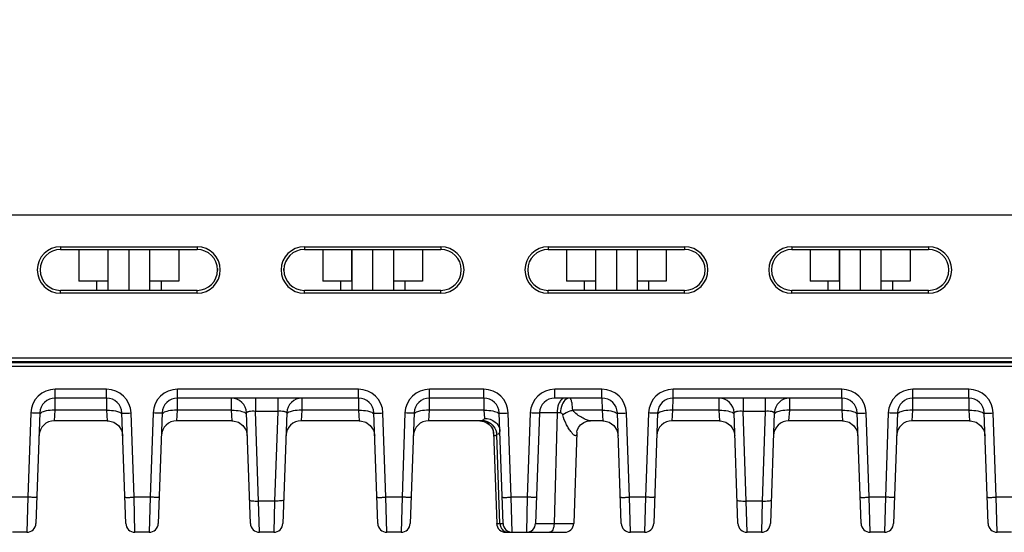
# Model space of a CAD drawing. Header units: inches. Extents: x 0 to 34, y 0 to 22.
# Tile 120 of 168: x 16.8 to 21.1, y 8.1 to 10.3. Entities that reach past the tile are written whole.
import ezdxf

# ---------------------------------------------------------------- set-up
doc = ezdxf.new("R2010")
doc.units = ezdxf.units.IN
doc.header["$LTSCALE"] = 1.87
doc.header["$MEASUREMENT"] = 0
doc.layers.get('0').update_dxf_attribs({"linetype": 'CONTINUOUS'})
doc.layers.add('02___PRT_ALL_AXES', color=7, linetype='CONTINUOUS')
doc.layers.add('DIMENSIONS', color=7, linetype='CONTINUOUS')
doc.styles.get("Standard").update_dxf_attribs({"font": 'txt', "width": 0.8})
doc.dimstyles.new('DIMSTYLE_2', dxfattribs={"dimtxt": 0.125, "dimasz": 0.18, "dimexe": 0.125, "dimexo": 0.0625, "dimgap": 0.0625, "dimtad": 0, "dimtih": 1, "dimtoh": 1, "dimzin": 4, "dimdsep": 46, "dimtxsty": 'STANDARD', "dimblk": '_FILLED', "dimblk1": '_FILLED', "dimblk2": '_FILLED', "dimcen": 0.09, "dimadec": 0, "dimazin": 0, "dimtp": 0.01, "dimtm": 0.01, "dimtfac": 1, "dimtofl": 0, "dimtmove": 0, "dimatfit": 3, "dimldrblk": '_FILLED', "dimfxl": 1, "dimtolj": 1, "dimtzin": 4, "dimarcsym": 0})

# ---------------------------------------------------------------- blocks, each defined once
blk = doc.blocks.new('_FILLED')
at = {"color": 0, "linetype": 'BYBLOCK'}
blk.add_solid([(0, 0), (-1, 0.174), (-1, -0.174)], dxfattribs=at)
blk = doc.blocks.new('*D11')
at = {"layer": 'DIMENSIONS', "color": 2, "linetype": 'CONTINUOUS'}
for p, q in [((14.9411, 12.7904), (26.0099, 12.7904)), ((25.8849, 12.7904), (25.8849, 10.6747)), ((25.8849, 8.1214), (25.8849, 10.4247)), ((24.3155, 8.1214), (26.0099, 8.1214))]:
    blk.add_line(p, q, dxfattribs=at)
at = {"layer": 'DIMENSIONS', "color": 2, "linetype": 'CONTINUOUS', "xscale": 0.18, "yscale": 0.18, "zscale": 0.18}
for p, rotation in [((25.8849, 12.7904), 90), ((25.8849, 8.1214), 270)]:
    blk.add_blockref('_FILLED', p, dxfattribs=dict(at, rotation=rotation))
at = {"layer": 'DIMENSIONS', "color": 2, "linetype": 'CONTINUOUS', "insert": (25.8849, 10.6122), "char_height": 0.125, "width": 1.225, "attachment_point": 2, "line_spacing_factor": 0.9}
blk.add_mtext('4.67{\\Ftxt.shx;\\W1.000000;\\H0.125000; }[118.6]', dxfattribs=at)

msp = doc.modelspace()

# ---------------------------------------------------------------- linework, layer by layer
at = {"color": 7, "linetype": 'CONTINUOUS'}
for p, q in [((24.285, 9.4944), (15.463, 9.4944)), ((17.0207, 9.3581), (17.0207, 9.3463)), ((17.0207, 9.3581), (17.6112, 9.3581)), ((17.0207, 9.3463), (17.6112, 9.3463)), ((17.0999, 9.3463), (17.0999, 9.2084)), ((17.2251, 9.3463), (17.2251, 9.2084)), ((17.2259, 9.3463), (17.2259, 9.1692)), ((17.3159, 9.3463), (17.3159, 9.1692)), ((17.4059, 9.3463), (17.4059, 9.1692)), ((17.5319, 9.3463), (17.5319, 9.2084)), ((17.6112, 9.3581), (17.6112, 9.3463)), ((18.0757, 9.3581), (18.6662, 9.3581)), ((18.0757, 9.3581), (18.0757, 9.3463)), ((18.0757, 9.3463), (18.6662, 9.3463)), ((18.1549, 9.3463), (18.1549, 9.2084)), ((18.2801, 9.3463), (18.2801, 9.2084)), ((18.2809, 9.3463), (18.2809, 9.1692)), ((18.3709, 9.3463), (18.3709, 9.1692)), ((18.4609, 9.3463), (18.4609, 9.1692)), ((18.5869, 9.3463), (18.5869, 9.2084)), ((18.6662, 9.3581), (18.6662, 9.3463)), ((19.1307, 9.3581), (19.7212, 9.3581)), ((19.1307, 9.3581), (19.1307, 9.3463)), ((19.1307, 9.3463), (19.7212, 9.3463)), ((19.2099, 9.3463), (19.2099, 9.2084)), ((19.3351, 9.3463), (19.3351, 9.2084)), ((19.3359, 9.3463), (19.3359, 9.1692)), ((19.4259, 9.3463), (19.4259, 9.1692)), ((19.5159, 9.3463), (19.5159, 9.1692)), ((19.6419, 9.3463), (19.6419, 9.2084)), ((19.7212, 9.3581), (19.7212, 9.3463)), ((20.1857, 9.3581), (20.7762, 9.3581)), ((20.1857, 9.3581), (20.1857, 9.3463)), ((20.1857, 9.3463), (20.7762, 9.3463)), ((20.2649, 9.3463), (20.2649, 9.2084)), ((20.3901, 9.3463), (20.3901, 9.2084)), ((20.3909, 9.3463), (20.3909, 9.1692)), ((20.4809, 9.3463), (20.4809, 9.1692)), ((20.5709, 9.3463), (20.5709, 9.1692)), ((20.6969, 9.3463), (20.6969, 9.2084)), ((20.7762, 9.3581), (20.7762, 9.3463)), ((17.2259, 9.2084), (17.0999, 9.2084)), ((17.1764, 9.2084), (17.1764, 9.1692)), ((17.5319, 9.2084), (17.4059, 9.2084)), ((17.4554, 9.2084), (17.4554, 9.1692)), ((18.2809, 9.2084), (18.1549, 9.2084)), ((18.2314, 9.2084), (18.2314, 9.1692)), ((18.5869, 9.2084), (18.4609, 9.2084)), ((18.5104, 9.2084), (18.5104, 9.1692)), ((19.3359, 9.2084), (19.2099, 9.2084)), ((19.2864, 9.2084), (19.2864, 9.1692)), ((19.6419, 9.2084), (19.5159, 9.2084)), ((19.5654, 9.2084), (19.5654, 9.1692)), ((20.3909, 9.2084), (20.2649, 9.2084)), ((20.3414, 9.2084), (20.3414, 9.1692)), ((20.6969, 9.2084), (20.5709, 9.2084)), ((20.6204, 9.2084), (20.6204, 9.1692)), ((17.0207, 9.1569), (17.0207, 9.1692)), ((17.6112, 9.1692), (17.0207, 9.1692)), ((17.6112, 9.1569), (17.6112, 9.1692)), ((18.6662, 9.1692), (18.0757, 9.1692)), ((18.0757, 9.1569), (18.0757, 9.1692)), ((18.6662, 9.1569), (18.6662, 9.1692)), ((19.7212, 9.1692), (19.1307, 9.1692)), ((19.1307, 9.1569), (19.1307, 9.1692)), ((19.7212, 9.1569), (19.7212, 9.1692)), ((20.7762, 9.1692), (20.1857, 9.1692)), ((20.1857, 9.1569), (20.1857, 9.1692)), ((20.7762, 9.1569), (20.7762, 9.1692)), ((17.6112, 9.1569), (17.0207, 9.1569)), ((18.6662, 9.1569), (18.0757, 9.1569)), ((19.7212, 9.1569), (19.1307, 9.1569)), ((20.7762, 9.1569), (20.1857, 9.1569)), ((24.2742, 8.875), (15.4628, 8.875)), ((12.5968, 8.8407), (24.3747, 8.8407)), ((24.2383, 8.8552), (15.129, 8.8552)), ((24.3591, 8.8603), (15.4618, 8.8603)), ((17.2195, 8.7409), (16.9977, 8.7409)), ((16.9977, 8.7029), (16.9977, 8.7409)), ((17.2195, 8.7029), (17.2195, 8.7409)), ((18.3097, 8.7409), (17.5272, 8.7409)), ((17.5272, 8.7029), (17.5272, 8.7409)), ((18.3097, 8.7029), (18.3097, 8.7409)), ((18.8518, 8.7409), (18.6174, 8.7409)), ((18.6174, 8.7029), (18.6174, 8.7409)), ((18.8518, 8.7029), (18.8518, 8.7409)), ((19.3634, 8.7409), (19.1595, 8.7409)), ((19.1595, 8.7029), (19.1595, 8.7409)), ((19.3634, 8.7029), (19.3634, 8.7409)), ((20.4011, 8.7409), (19.6711, 8.7409)), ((19.6711, 8.7029), (19.6711, 8.7409)), ((20.4011, 8.7029), (20.4011, 8.7409)), ((20.9507, 8.7409), (20.7088, 8.7409)), ((20.7088, 8.7029), (20.7088, 8.7409)), ((20.9507, 8.7029), (20.9507, 8.7409)), ((16.9974, 8.6502), (16.9977, 8.7029)), ((17.2195, 8.7029), (16.9977, 8.7029)), ((17.2195, 8.7029), (17.2198, 8.6502)), ((17.5269, 8.6502), (17.5272, 8.7029)), ((18.3097, 8.7029), (17.5272, 8.7029)), ((17.7585, 8.7029), (17.7588, 8.6502)), ((17.8643, 8.7029), (17.8643, 8.6453)), ((17.9603, 8.7029), (17.9603, 8.6453)), ((18.0659, 8.6502), (18.0662, 8.7029)), ((18.3097, 8.7029), (18.31, 8.6502)), ((18.6171, 8.6502), (18.6174, 8.7029)), ((18.8518, 8.7029), (18.6174, 8.7029)), ((18.8518, 8.7029), (18.8521, 8.6502)), ((19.3634, 8.7029), (19.1595, 8.7029)), ((19.3634, 8.7029), (19.3637, 8.6502)), ((19.6708, 8.6502), (19.6711, 8.7029)), ((20.4011, 8.7029), (19.6711, 8.7029)), ((19.8685, 8.7029), (19.8688, 8.6502)), ((19.9743, 8.7029), (19.9743, 8.6453)), ((20.0703, 8.7029), (20.0703, 8.6453)), ((20.1759, 8.6502), (20.1762, 8.7029)), ((20.4011, 8.7029), (20.4014, 8.6502)), ((20.7085, 8.6502), (20.7088, 8.7029)), ((20.9507, 8.7029), (20.7088, 8.7029)), ((20.9507, 8.7029), (20.951, 8.6502)), ((16.9942, 8.6045), (16.9974, 8.6502)), ((17.2198, 8.6502), (16.9974, 8.6502)), ((17.2198, 8.6502), (17.223, 8.6045)), ((17.5238, 8.6045), (17.5269, 8.6502)), ((17.7588, 8.6502), (17.5269, 8.6502)), ((17.7588, 8.6502), (17.7619, 8.6045)), ((18.0627, 8.6045), (18.0659, 8.6502)), ((18.31, 8.6502), (18.0659, 8.6502)), ((18.31, 8.6502), (18.3131, 8.6045)), ((18.6139, 8.6045), (18.6171, 8.6502)), ((18.8521, 8.6502), (18.6171, 8.6502)), ((18.8521, 8.6502), (18.8545, 8.6147)), ((19.3637, 8.6502), (19.237, 8.6502)), ((19.3637, 8.6502), (19.3668, 8.6045)), ((19.6676, 8.6045), (19.6708, 8.6502)), ((19.8688, 8.6502), (19.6708, 8.6502)), ((19.8688, 8.6502), (19.8719, 8.6045)), ((20.1727, 8.6045), (20.1759, 8.6502)), ((20.4014, 8.6502), (20.1759, 8.6502)), ((20.4014, 8.6502), (20.4045, 8.6045)), ((20.7053, 8.6045), (20.7085, 8.6502)), ((20.951, 8.6502), (20.7085, 8.6502)), ((20.951, 8.6502), (20.9541, 8.6045)), ((16.8914, 8.6383), (16.8787, 8.2734)), ((16.9308, 8.6383), (16.9141, 8.1594)), ((17.3031, 8.1594), (17.2864, 8.6383)), ((17.3385, 8.2734), (17.3258, 8.6383)), ((17.421, 8.6383), (17.4082, 8.2734)), ((17.4603, 8.6383), (17.4436, 8.1594)), ((17.8421, 8.1594), (17.8254, 8.6383)), ((17.9603, 8.6453), (17.8644, 8.6453)), ((17.8779, 8.257), (17.8644, 8.6453)), ((17.9603, 8.6453), (17.9468, 8.257)), ((17.9993, 8.6383), (17.9826, 8.1594)), ((18.3933, 8.1594), (18.3766, 8.6383)), ((18.4287, 8.2734), (18.4159, 8.6383)), ((18.5111, 8.6383), (18.4984, 8.2734)), ((18.5505, 8.6383), (18.5337, 8.1594)), ((18.9354, 8.1594), (18.9187, 8.6383)), ((18.9708, 8.2734), (18.9581, 8.6383)), ((19.0533, 8.6383), (19.0405, 8.2734)), ((19.0926, 8.6383), (19.0759, 8.1594)), ((19.169, 8.6383), (19.1562, 8.1594)), ((19.1836, 8.6383), (19.169, 8.6383)), ((19.447, 8.1594), (19.4303, 8.6383)), ((19.4824, 8.2734), (19.4696, 8.6383)), ((19.5648, 8.6383), (19.5521, 8.2734)), ((19.6042, 8.6383), (19.5874, 8.1594)), ((19.9521, 8.1594), (19.9354, 8.6383)), ((20.0703, 8.6453), (19.9744, 8.6453)), ((19.9879, 8.257), (19.9744, 8.6453)), ((20.0703, 8.6453), (20.0568, 8.257)), ((20.1093, 8.6383), (20.0926, 8.1594)), ((20.4847, 8.1594), (20.468, 8.6383)), ((20.5201, 8.2734), (20.5073, 8.6383)), ((20.6025, 8.6383), (20.5898, 8.2734)), ((20.6419, 8.6383), (20.6252, 8.1594)), ((21.0343, 8.1594), (21.0176, 8.6383)), ((21.0697, 8.2734), (21.0569, 8.6383)), ((17.223, 8.6045), (16.9942, 8.6045)), ((17.7619, 8.6045), (17.5238, 8.6045)), ((18.3131, 8.6045), (18.0627, 8.6045)), ((18.8357, 8.6045), (18.6139, 8.6045)), ((18.8357, 8.6045), (18.8527, 8.602)), ((18.8527, 8.602), (18.8693, 8.5941)), ((18.8555, 8.6006), (18.8578, 8.6002)), ((18.8848, 8.5781), (18.8871, 8.5754)), ((19.3668, 8.6045), (19.3133, 8.6045)), ((19.8719, 8.6045), (19.6676, 8.6045)), ((20.4045, 8.6045), (20.1727, 8.6045)), ((20.9541, 8.6045), (20.7053, 8.6045)), ((18.8941, 8.5552), (18.9079, 8.1594)), ((18.9179, 8.2829), (18.9091, 8.5446)), ((19.2551, 8.5552), (19.2412, 8.1594)), ((19.2551, 8.5555), (19.2551, 8.5559)), ((19.2551, 8.5552), (19.2551, 8.5555)), ((16.8787, 8.2734), (16.809, 8.2734)), ((16.8787, 8.2734), (16.8747, 8.1214)), ((17.4082, 8.2734), (17.3385, 8.2734)), ((17.3425, 8.1214), (17.3385, 8.2734)), ((17.4082, 8.2734), (17.4042, 8.1214)), ((18.4984, 8.2734), (18.4287, 8.2734)), ((18.4326, 8.1214), (18.4287, 8.2734)), ((18.4984, 8.2734), (18.4944, 8.1214)), ((18.922, 8.1594), (18.9179, 8.2829)), ((19.0405, 8.2734), (18.9708, 8.2734)), ((18.9748, 8.1214), (18.9708, 8.2734)), ((19.0405, 8.2734), (19.0365, 8.1214)), ((19.5521, 8.2734), (19.4824, 8.2734)), ((19.4863, 8.1214), (19.4824, 8.2734)), ((19.5521, 8.2734), (19.5481, 8.1214)), ((20.5898, 8.2734), (20.5201, 8.2734)), ((20.5241, 8.1214), (20.5201, 8.2734)), ((20.5898, 8.2734), (20.5858, 8.1214)), ((21.1394, 8.2734), (21.0697, 8.2734)), ((21.0737, 8.1214), (21.0697, 8.2734)), ((17.9468, 8.257), (17.8779, 8.257)), ((17.8815, 8.1214), (17.8779, 8.257)), ((17.9468, 8.257), (17.9432, 8.1214)), ((20.0568, 8.257), (19.9879, 8.257)), ((19.9915, 8.1214), (19.9879, 8.257)), ((20.0568, 8.257), (20.0532, 8.1214)), ((18.9079, 8.1594), (18.922, 8.1594)), ((18.922, 8.1594), (18.9354, 8.1594)), ((19.1562, 8.1594), (19.2412, 8.1594)), ((16.8747, 8.1214), (16.813, 8.1214)), ((17.4042, 8.1214), (17.3425, 8.1214)), ((17.9432, 8.1214), (17.8815, 8.1214)), ((18.4944, 8.1214), (18.4326, 8.1214)), ((18.9473, 8.1214), (19.2019, 8.1214)), ((19.5481, 8.1214), (19.4863, 8.1214)), ((20.0532, 8.1214), (19.9915, 8.1214)), ((20.5858, 8.1214), (20.5241, 8.1214)), ((21.1354, 8.1214), (21.0737, 8.1214))]:
    msp.add_line(p, q, dxfattribs=at)
for points in [[(17.223, 8.6045), (17.2276, 8.6043), (17.2511, 8.5983), (17.2709, 8.5842), (17.2844, 8.564), (17.2898, 8.5403)], [(17.7619, 8.6045), (17.7665, 8.6043), (17.7901, 8.5983), (17.8099, 8.5842), (17.8234, 8.564), (17.8288, 8.5403)], [(18.3131, 8.6045), (18.3177, 8.6043), (18.3413, 8.5983), (18.3611, 8.5842), (18.3746, 8.564), (18.38, 8.5403)], [(18.8578, 8.6002), (18.8758, 8.589), (18.8783, 8.586)], [(18.8693, 8.5941), (18.8816, 8.5831), (18.8894, 8.5712), (18.8931, 8.5611), (18.8934, 8.5595)], [(18.8871, 8.5754), (18.8925, 8.563), (18.8932, 8.5607)], [(19.2551, 8.5551), (19.2551, 8.5561), (19.2566, 8.563), (19.2616, 8.5746), (19.2712, 8.587), (19.2854, 8.5974), (19.303, 8.6035), (19.3133, 8.6045)], [(19.3668, 8.6045), (19.3714, 8.6043), (19.395, 8.5983), (19.4148, 8.5842), (19.4283, 8.564), (19.4337, 8.5403)], [(19.8719, 8.6045), (19.8765, 8.6043), (19.9001, 8.5983), (19.9199, 8.5842), (19.9334, 8.564), (19.9388, 8.5403)], [(20.4045, 8.6045), (20.4091, 8.6043), (20.4327, 8.5983), (20.4525, 8.5842), (20.466, 8.564), (20.4714, 8.5403)], [(20.9541, 8.6045), (20.9587, 8.6043), (20.9823, 8.5983), (21.0021, 8.5842), (21.0156, 8.564), (21.021, 8.5403)], [(18.8934, 8.5595), (18.894, 8.5558), (18.894, 8.5552)], [(19.2551, 8.5559), (19.2564, 8.5626), (19.2565, 8.5628)]]:
    msp.add_lwpolyline(points, dxfattribs=at)
for centre, radius, start, end in [((17.0207, 9.2575), 0.1006, 90.0006, 269.9994), ((17.0207, 9.2578), 0.0886, 90, 270), ((17.6112, 9.2575), 0.1006, 270.0003, 89.9997), ((17.6112, 9.2578), 0.0886, 270, 90), ((18.0757, 9.2575), 0.1006, 90.0006, 269.9994), ((18.0757, 9.2578), 0.0886, 90, 270), ((18.6662, 9.2575), 0.1006, 270.0003, 89.9997), ((18.6662, 9.2578), 0.0886, 270, 90), ((19.1307, 9.2575), 0.1006, 90.0006, 269.9994), ((19.1307, 9.2578), 0.0886, 90, 270), ((19.7212, 9.2575), 0.1006, 270.0003, 89.9997), ((19.7212, 9.2578), 0.0886, 270, 90), ((20.1857, 9.2575), 0.1006, 90.0006, 269.9994), ((20.1857, 9.2578), 0.0886, 90, 270), ((20.7762, 9.2575), 0.1006, 270.0003, 89.9997), ((20.7762, 9.2578), 0.0886, 270, 90), ((16.9977, 8.6346), 0.1063, 90.0003, 177.9997), ((17.2195, 8.6346), 0.1063, 2.0026, 89.9973), ((17.5272, 8.6346), 0.1063, 90.0003, 177.9997), ((18.3097, 8.6346), 0.1063, 2.0026, 89.9973), ((18.6174, 8.6346), 0.1063, 90.0003, 177.9997), ((18.8518, 8.6346), 0.1063, 2.0026, 89.9973), ((19.1595, 8.6346), 0.1063, 90.0003, 177.9997), ((19.3634, 8.6346), 0.1063, 2.0026, 89.9973), ((19.6711, 8.6346), 0.1063, 90.0003, 177.9997), ((20.4011, 8.6346), 0.1063, 2.0026, 89.9973), ((20.7088, 8.6346), 0.1063, 90.0003, 177.9997), ((20.9507, 8.6346), 0.1063, 2.0026, 89.9973), ((16.9977, 8.636), 0.0669, 90.0003, 177.9977), ((17.2195, 8.636), 0.0669, 2.0112, 90), ((17.5272, 8.636), 0.0669, 90.0003, 177.9977), ((17.7585, 8.636), 0.0669, 2, 90), ((18.0662, 8.636), 0.0669, 89.9997, 178), ((18.3097, 8.636), 0.0669, 2.0112, 90), ((18.6174, 8.636), 0.0669, 90.0003, 177.9977), ((18.8518, 8.636), 0.0669, 2.0112, 90), ((19.1595, 8.636), 0.0669, 90.0003, 177.9977), ((19.3634, 8.636), 0.0669, 2.0112, 90), ((19.6711, 8.636), 0.0669, 90.0003, 177.9977), ((19.8685, 8.636), 0.0669, 2, 90), ((20.1762, 8.636), 0.0669, 89.9997, 178), ((20.4011, 8.636), 0.0669, 2.0112, 90), ((20.7088, 8.636), 0.0669, 90.0003, 177.9977), ((20.9507, 8.636), 0.0669, 2.0112, 90), ((16.9942, 8.5375), 0.0669, 90, 177.64), ((17.5238, 8.5375), 0.0669, 90, 177.64), ((18.0627, 8.5375), 0.0669, 90, 177.64), ((18.6139, 8.5375), 0.0669, 90, 177.64), ((19.6676, 8.5375), 0.0669, 90, 177.64), ((20.1727, 8.5375), 0.0669, 90, 177.64), ((20.7053, 8.5375), 0.0669, 90, 177.64), ((18.8383, 8.5352), 0.0714, 7.5142, 16.5809), ((16.8747, 8.1608), 0.0394, 269.9997, 357.9918), ((17.3425, 8.1608), 0.0394, 182.0082, 270.0003), ((17.4042, 8.1608), 0.0394, 269.9997, 357.9918), ((17.8815, 8.1608), 0.0394, 182.0067, 270.0002), ((17.9432, 8.1608), 0.0394, 269.9998, 357.9933), ((18.4326, 8.1608), 0.0394, 182.0082, 270.0003), ((18.4944, 8.1608), 0.0394, 269.9997, 357.9918), ((18.9472, 8.1608), 0.0394, 182, 270), ((18.9639, 8.1607), 0.0418, 181.8446, 186.6576), ((18.9748, 8.1608), 0.0394, 182.0001, 270.0003), ((19.0365, 8.1608), 0.0394, 269.9921, 357.9997), ((19.2019, 8.1608), 0.0394, 270, 358), ((19.4863, 8.1608), 0.0394, 182.0082, 270.0003), ((19.5481, 8.1608), 0.0394, 270, 358), ((19.9915, 8.1608), 0.0394, 182, 270), ((20.0532, 8.1608), 0.0394, 269.9997, 357.9918), ((20.5241, 8.1608), 0.0394, 182, 270), ((20.5858, 8.1608), 0.0394, 270, 358), ((21.0737, 8.1608), 0.0394, 182.0082, 270.0003), ((18.9584, 8.1557), 0.0344, 251.9865, 256.4113)]:
    msp.add_arc(centre, radius, start, end, dxfattribs=at)
for points, knots in [([(19.2034, 8.7029), (19.1991, 8.7029), (19.1895, 8.6989), (19.1835, 8.691), (19.1807, 8.6863)], [0, 0, 0, 0, 0.442229, 1, 1, 1, 1]), ([(19.2085, 8.698), (19.2004, 8.6925), (19.1877, 8.6726), (19.1839, 8.6506), (19.1836, 8.6383)], [0, 0, 0, 0, 0.44557, 1, 1, 1, 1]), ([(19.2234, 8.7029), (19.2222, 8.7029), (19.2169, 8.7025), (19.2118, 8.7003), (19.2085, 8.698)], [0, 0, 0, 0, 0.240977, 1, 1, 1, 1]), ([(19.237, 8.6502), (19.2366, 8.6573), (19.2355, 8.6702), (19.2332, 8.6851), (19.2304, 8.6943), (19.2283, 8.6995), (19.2254, 8.7029), (19.2234, 8.7029)], [0, 0, 0, 0, 0.38432, 0.689837, 0.805392, 0.894271, 1, 1, 1, 1]), ([(16.9974, 8.6502), (16.9931, 8.6503), (16.9773, 8.6502), (16.9614, 8.6485), (16.9504, 8.6452)], [0, 0, 0, 0, 0.272895, 1, 1, 1, 1]), ([(17.2198, 8.6502), (17.2241, 8.6503), (17.2399, 8.6502), (17.2558, 8.6485), (17.2668, 8.6452)], [0, 0, 0, 0, 0.272899, 1, 1, 1, 1]), ([(17.5269, 8.6502), (17.5226, 8.6503), (17.5068, 8.6502), (17.4909, 8.6485), (17.4799, 8.6452)], [0, 0, 0, 0, 0.272895, 1, 1, 1, 1]), ([(17.7588, 8.6502), (17.7631, 8.6503), (17.7789, 8.6502), (17.7948, 8.6485), (17.8058, 8.6452)], [0, 0, 0, 0, 0.272899, 1, 1, 1, 1]), ([(18.0659, 8.6502), (18.0616, 8.6503), (18.0458, 8.6502), (18.0299, 8.6485), (18.0189, 8.6452)], [0, 0, 0, 0, 0.272895, 1, 1, 1, 1]), ([(18.31, 8.6502), (18.3143, 8.6503), (18.33, 8.6502), (18.346, 8.6485), (18.357, 8.6452)], [0, 0, 0, 0, 0.272899, 1, 1, 1, 1]), ([(18.6171, 8.6502), (18.6128, 8.6503), (18.597, 8.6502), (18.5811, 8.6485), (18.5701, 8.6452)], [0, 0, 0, 0, 0.272895, 1, 1, 1, 1]), ([(18.8521, 8.6502), (18.8564, 8.6503), (18.8722, 8.6502), (18.8881, 8.6485), (18.8991, 8.6452)], [0, 0, 0, 0, 0.272899, 1, 1, 1, 1]), ([(19.1807, 8.6863), (19.1788, 8.6832), (19.1718, 8.6681), (19.1692, 8.6512), (19.169, 8.6383)], [0, 0, 0, 0, 0.222489, 1, 1, 1, 1]), ([(19.237, 8.6502), (19.233, 8.6489), (19.218, 8.6436), (19.2034, 8.6367), (19.1935, 8.6304)], [0, 0, 0, 0, 0.263549, 1, 1, 1, 1]), ([(19.3133, 8.6045), (19.3077, 8.6045), (19.295, 8.6088), (19.2758, 8.6179), (19.2551, 8.6312), (19.2421, 8.6429), (19.237, 8.6502)], [0, 0, 0, 0, 0.186466, 0.431529, 0.70677, 1, 1, 1, 1]), ([(19.3637, 8.6502), (19.368, 8.6503), (19.3837, 8.6502), (19.3997, 8.6485), (19.4107, 8.6452)], [0, 0, 0, 0, 0.272899, 1, 1, 1, 1]), ([(19.6708, 8.6502), (19.6665, 8.6503), (19.6507, 8.6502), (19.6348, 8.6485), (19.6238, 8.6452)], [0, 0, 0, 0, 0.272895, 1, 1, 1, 1]), ([(19.8688, 8.6502), (19.8731, 8.6503), (19.8889, 8.6502), (19.9048, 8.6485), (19.9158, 8.6452)], [0, 0, 0, 0, 0.272899, 1, 1, 1, 1]), ([(20.1759, 8.6502), (20.1716, 8.6503), (20.1558, 8.6502), (20.1399, 8.6485), (20.1289, 8.6452)], [0, 0, 0, 0, 0.272895, 1, 1, 1, 1]), ([(20.4014, 8.6502), (20.4057, 8.6503), (20.4215, 8.6502), (20.4374, 8.6485), (20.4484, 8.6452)], [0, 0, 0, 0, 0.272899, 1, 1, 1, 1]), ([(20.7085, 8.6502), (20.7042, 8.6503), (20.6884, 8.6502), (20.6725, 8.6485), (20.6615, 8.6452)], [0, 0, 0, 0, 0.272895, 1, 1, 1, 1]), ([(20.951, 8.6502), (20.9553, 8.6503), (20.9711, 8.6502), (20.987, 8.6485), (20.998, 8.6452)], [0, 0, 0, 0, 0.272899, 1, 1, 1, 1]), ([(16.9308, 8.6383), (16.9308, 8.638), (16.9292, 8.6381), (16.9275, 8.6378), (16.9236, 8.6378), (16.9189, 8.6377), (16.913, 8.6378), (16.9037, 8.6379), (16.8965, 8.6381), (16.8914, 8.6383)], [0, 0, 0, 0, 0.020389, 0.077486, 0.169968, 0.294095, 0.445312, 0.617961, 1, 1, 1, 1]), ([(16.9504, 8.6452), (16.9468, 8.6442), (16.9406, 8.6419), (16.935, 8.6383), (16.9332, 8.6362)], [0, 0, 0, 0, 0.57259, 1, 1, 1, 1]), ([(17.2668, 8.6452), (17.2704, 8.6442), (17.2765, 8.6419), (17.2821, 8.6383), (17.284, 8.6362)], [0, 0, 0, 0, 0.572531, 1, 1, 1, 1]), ([(17.2864, 8.6383), (17.2864, 8.638), (17.288, 8.6381), (17.2897, 8.6378), (17.2936, 8.6378), (17.2983, 8.6377), (17.3042, 8.6378), (17.3135, 8.6379), (17.3207, 8.6381), (17.3258, 8.6383)], [0, 0, 0, 0, 0.020389, 0.077486, 0.169968, 0.294095, 0.445312, 0.617961, 1, 1, 1, 1]), ([(17.4603, 8.6383), (17.4603, 8.638), (17.4588, 8.6381), (17.457, 8.6378), (17.4532, 8.6378), (17.4484, 8.6377), (17.4425, 8.6378), (17.4333, 8.6379), (17.426, 8.6381), (17.421, 8.6383)], [0, 0, 0, 0, 0.020389, 0.077486, 0.169968, 0.294095, 0.445312, 0.617961, 1, 1, 1, 1]), ([(17.4799, 8.6452), (17.4763, 8.6442), (17.4702, 8.6419), (17.4646, 8.6383), (17.4627, 8.6362)], [0, 0, 0, 0, 0.57259, 1, 1, 1, 1]), ([(17.8058, 8.6452), (17.8094, 8.6442), (17.8155, 8.6419), (17.8211, 8.6383), (17.823, 8.6362)], [0, 0, 0, 0, 0.572613, 1, 1, 1, 1]), ([(17.8644, 8.6453), (17.855, 8.6458), (17.8439, 8.6459), (17.8318, 8.6431), (17.828, 8.6418), (17.8253, 8.6397), (17.8254, 8.6383)], [0, 0, 0, 0, 0.687887, 0.806691, 0.896773, 1, 1, 1, 1]), ([(17.9993, 8.6383), (17.9993, 8.6397), (17.9967, 8.6418), (17.9929, 8.6431), (17.9808, 8.6459), (17.9697, 8.6458), (17.9603, 8.6453)], [0, 0, 0, 0, 0.103223, 0.193309, 0.312112, 1, 1, 1, 1]), ([(18.0189, 8.6452), (18.0153, 8.6442), (18.0092, 8.6419), (18.0035, 8.6383), (18.0017, 8.6362)], [0, 0, 0, 0, 0.572606, 1, 1, 1, 1]), ([(18.357, 8.6452), (18.3606, 8.6442), (18.3667, 8.6419), (18.3723, 8.6383), (18.3742, 8.6362)], [0, 0, 0, 0, 0.572531, 1, 1, 1, 1]), ([(18.3766, 8.6383), (18.3766, 8.638), (18.3781, 8.6381), (18.3799, 8.6378), (18.3837, 8.6378), (18.3884, 8.6377), (18.3944, 8.6378), (18.4036, 8.6379), (18.4109, 8.6381), (18.4159, 8.6383)], [0, 0, 0, 0, 0.020389, 0.077486, 0.169968, 0.294095, 0.445312, 0.617961, 1, 1, 1, 1]), ([(18.5505, 8.6383), (18.5505, 8.638), (18.5489, 8.6381), (18.5472, 8.6378), (18.5433, 8.6378), (18.5386, 8.6377), (18.5327, 8.6378), (18.5234, 8.6379), (18.5161, 8.6381), (18.5111, 8.6383)], [0, 0, 0, 0, 0.020389, 0.077486, 0.169968, 0.294095, 0.445312, 0.617961, 1, 1, 1, 1]), ([(18.5701, 8.6452), (18.5665, 8.6442), (18.5603, 8.6419), (18.5547, 8.6383), (18.5529, 8.6362)], [0, 0, 0, 0, 0.57259, 1, 1, 1, 1]), ([(18.8477, 8.6068), (18.8466, 8.6065), (18.8427, 8.6053), (18.8387, 8.6045), (18.8357, 8.6045)], [0, 0, 0, 0, 0.282276, 1, 1, 1, 1]), ([(18.8545, 8.6147), (18.8547, 8.613), (18.8534, 8.609), (18.8496, 8.6075), (18.8477, 8.6068)], [0, 0, 0, 0, 0.456024, 1, 1, 1, 1]), ([(18.8477, 8.6068), (18.8514, 8.6064), (18.8665, 8.6034), (18.8803, 8.5949), (18.8884, 8.5866)], [0, 0, 0, 0, 0.244663, 1, 1, 1, 1]), ([(18.8545, 8.6147), (18.8709, 8.6149), (18.8964, 8.607), (18.9171, 8.5825), (18.9212, 8.5675), (18.9214, 8.5601)], [0, 0, 0, 0, 0.522494, 0.766899, 1, 1, 1, 1]), ([(18.8991, 8.6452), (18.9027, 8.6442), (18.9088, 8.6419), (18.9144, 8.6383), (18.9163, 8.6362)], [0, 0, 0, 0, 0.572531, 1, 1, 1, 1]), ([(18.9187, 8.6383), (18.9187, 8.638), (18.9203, 8.6381), (18.922, 8.6378), (18.9259, 8.6378), (18.9306, 8.6377), (18.9365, 8.6378), (18.9458, 8.6379), (18.953, 8.6381), (18.9581, 8.6383)], [0, 0, 0, 0, 0.020389, 0.077486, 0.169968, 0.294095, 0.445312, 0.617961, 1, 1, 1, 1]), ([(19.0926, 8.6383), (19.0926, 8.638), (19.0911, 8.6381), (19.0893, 8.6378), (19.0855, 8.6378), (19.0807, 8.6377), (19.0748, 8.6378), (19.0656, 8.6379), (19.0583, 8.6381), (19.0533, 8.6383)], [0, 0, 0, 0, 0.020389, 0.077486, 0.169968, 0.294095, 0.445312, 0.617961, 1, 1, 1, 1]), ([(19.169, 8.6383), (19.1634, 8.6384), (19.1529, 8.6384), (19.1379, 8.6386), (19.1248, 8.6386), (19.1138, 8.6387), (19.106, 8.6386), (19.1009, 8.6386), (19.098, 8.6386), (19.0958, 8.6385), (19.094, 8.6385), (19.0933, 8.6383), (19.0926, 8.6384), (19.0926, 8.6383)], [0, 0, 0, 0, 0.21779, 0.414834, 0.587283, 0.732396, 0.847834, 0.893847, 0.931771, 0.961419, 0.982702, 0.995561, 1, 1, 1, 1]), ([(19.1935, 8.6304), (19.193, 8.6327), (19.1904, 8.6369), (19.1858, 8.6383), (19.1836, 8.6383)], [0, 0, 0, 0, 0.526709, 1, 1, 1, 1]), ([(19.2551, 8.5551), (19.255, 8.553), (19.2547, 8.5491), (19.2537, 8.5442), (19.2517, 8.5406), (19.2482, 8.5395), (19.2443, 8.5411), (19.2382, 8.5457), (19.2299, 8.5553), (19.2198, 8.5699), (19.2057, 8.5945), (19.1973, 8.6155), (19.1935, 8.6304)], [0, 0, 0, 0, 0.0518, 0.09148, 0.119777, 0.14322, 0.172834, 0.21358, 0.32641, 0.470515, 0.634997, 1, 1, 1, 1]), ([(19.4107, 8.6452), (19.4143, 8.6442), (19.4204, 8.6419), (19.426, 8.6383), (19.4279, 8.6362)], [0, 0, 0, 0, 0.572531, 1, 1, 1, 1]), ([(19.4303, 8.6383), (19.4303, 8.638), (19.4318, 8.6381), (19.4336, 8.6378), (19.4374, 8.6378), (19.4421, 8.6377), (19.4481, 8.6378), (19.4573, 8.6379), (19.4646, 8.6381), (19.4696, 8.6383)], [0, 0, 0, 0, 0.020389, 0.077486, 0.169968, 0.294095, 0.445312, 0.617961, 1, 1, 1, 1]), ([(19.6042, 8.6383), (19.6042, 8.638), (19.6026, 8.6381), (19.6009, 8.6378), (19.597, 8.6378), (19.5923, 8.6377), (19.5864, 8.6378), (19.5771, 8.6379), (19.5698, 8.6381), (19.5648, 8.6383)], [0, 0, 0, 0, 0.020389, 0.077486, 0.169968, 0.294095, 0.445312, 0.617961, 1, 1, 1, 1]), ([(19.6238, 8.6452), (19.6202, 8.6442), (19.614, 8.6419), (19.6084, 8.6383), (19.6066, 8.6362)], [0, 0, 0, 0, 0.57259, 1, 1, 1, 1]), ([(19.9158, 8.6452), (19.9194, 8.6442), (19.9255, 8.6419), (19.9311, 8.6383), (19.933, 8.6362)], [0, 0, 0, 0, 0.572613, 1, 1, 1, 1]), ([(19.9744, 8.6453), (19.965, 8.6458), (19.9539, 8.6459), (19.9418, 8.6431), (19.938, 8.6418), (19.9353, 8.6397), (19.9354, 8.6383)], [0, 0, 0, 0, 0.687887, 0.806691, 0.896773, 1, 1, 1, 1]), ([(20.1093, 8.6383), (20.1093, 8.6397), (20.1067, 8.6418), (20.1029, 8.6431), (20.0908, 8.6459), (20.0797, 8.6458), (20.0703, 8.6453)], [0, 0, 0, 0, 0.103223, 0.193309, 0.312112, 1, 1, 1, 1]), ([(20.1289, 8.6452), (20.1253, 8.6442), (20.1192, 8.6419), (20.1135, 8.6383), (20.1117, 8.6362)], [0, 0, 0, 0, 0.572606, 1, 1, 1, 1]), ([(20.4484, 8.6452), (20.452, 8.6442), (20.4581, 8.6419), (20.4637, 8.6383), (20.4656, 8.6362)], [0, 0, 0, 0, 0.572531, 1, 1, 1, 1]), ([(20.468, 8.6383), (20.468, 8.638), (20.4695, 8.6381), (20.4713, 8.6378), (20.4751, 8.6378), (20.4799, 8.6377), (20.4858, 8.6378), (20.495, 8.6379), (20.5023, 8.6381), (20.5073, 8.6383)], [0, 0, 0, 0, 0.020389, 0.077486, 0.169968, 0.294095, 0.445312, 0.617961, 1, 1, 1, 1]), ([(20.6419, 8.6383), (20.6419, 8.638), (20.6403, 8.6381), (20.6386, 8.6378), (20.6347, 8.6378), (20.63, 8.6377), (20.6241, 8.6378), (20.6148, 8.6379), (20.6076, 8.6381), (20.6025, 8.6383)], [0, 0, 0, 0, 0.020389, 0.077486, 0.169968, 0.294095, 0.445312, 0.617961, 1, 1, 1, 1]), ([(20.6615, 8.6452), (20.6579, 8.6442), (20.6518, 8.6419), (20.6461, 8.6383), (20.6443, 8.6362)], [0, 0, 0, 0, 0.57259, 1, 1, 1, 1]), ([(20.998, 8.6452), (21.0016, 8.6442), (21.0077, 8.6419), (21.0133, 8.6383), (21.0152, 8.6362)], [0, 0, 0, 0, 0.572531, 1, 1, 1, 1]), ([(21.0176, 8.6383), (21.0176, 8.638), (21.0191, 8.6381), (21.0209, 8.6378), (21.0247, 8.6378), (21.0295, 8.6377), (21.0354, 8.6378), (21.0446, 8.6379), (21.0519, 8.6381), (21.0569, 8.6383)], [0, 0, 0, 0, 0.020389, 0.077486, 0.169968, 0.294095, 0.445312, 0.617961, 1, 1, 1, 1]), ([(18.9091, 8.5446), (18.9081, 8.5436), (18.9061, 8.542), (18.9031, 8.5403), (18.9003, 8.5396), (18.8967, 8.541), (18.8945, 8.5471), (18.8942, 8.552), (18.8941, 8.5552)], [0, 0, 0, 0, 0.152567, 0.274779, 0.369386, 0.450938, 0.661345, 1, 1, 1, 1]), ([(18.9214, 8.5601), (18.9216, 8.5569), (18.9194, 8.5494), (18.9127, 8.5459), (18.9091, 8.5446)], [0, 0, 0, 0, 0.463143, 1, 1, 1, 1]), ([(16.918, 8.2734), (16.918, 8.2731), (16.9165, 8.2732), (16.9148, 8.2728), (16.9109, 8.2729), (16.9062, 8.2728), (16.9002, 8.2728), (16.891, 8.273), (16.8837, 8.2732), (16.8787, 8.2734)], [0, 0, 0, 0, 0.020389, 0.077485, 0.169968, 0.294095, 0.445312, 0.61796, 1, 1, 1, 1]), ([(17.2992, 8.2734), (17.2992, 8.2731), (17.3007, 8.2732), (17.3024, 8.2728), (17.3063, 8.2729), (17.311, 8.2728), (17.3169, 8.2728), (17.3262, 8.273), (17.3335, 8.2732), (17.3385, 8.2734)], [0, 0, 0, 0, 0.020389, 0.077486, 0.169968, 0.294095, 0.445312, 0.617961, 1, 1, 1, 1]), ([(17.4476, 8.2734), (17.4476, 8.2731), (17.446, 8.2732), (17.4443, 8.2728), (17.4404, 8.2729), (17.4357, 8.2728), (17.4298, 8.2728), (17.4205, 8.273), (17.4132, 8.2732), (17.4082, 8.2734)], [0, 0, 0, 0, 0.020389, 0.077485, 0.169968, 0.294095, 0.445312, 0.61796, 1, 1, 1, 1]), ([(18.3893, 8.2734), (18.3893, 8.2731), (18.3909, 8.2732), (18.3926, 8.2728), (18.3965, 8.2729), (18.4012, 8.2728), (18.4071, 8.2728), (18.4164, 8.273), (18.4236, 8.2732), (18.4287, 8.2734)], [0, 0, 0, 0, 0.020389, 0.077486, 0.169968, 0.294095, 0.445312, 0.617961, 1, 1, 1, 1]), ([(18.5377, 8.2734), (18.5377, 8.2731), (18.5362, 8.2732), (18.5344, 8.2728), (18.5306, 8.2729), (18.5259, 8.2728), (18.5199, 8.2728), (18.5107, 8.273), (18.5034, 8.2732), (18.4984, 8.2734)], [0, 0, 0, 0, 0.020389, 0.077485, 0.169968, 0.294095, 0.445312, 0.61796, 1, 1, 1, 1]), ([(18.9315, 8.2734), (18.9315, 8.2731), (18.933, 8.2732), (18.9347, 8.2728), (18.9386, 8.2729), (18.9433, 8.2728), (18.9492, 8.2728), (18.9585, 8.273), (18.9658, 8.2732), (18.9708, 8.2734)], [0, 0, 0, 0, 0.020389, 0.077486, 0.169968, 0.294095, 0.445312, 0.617961, 1, 1, 1, 1]), ([(19.0799, 8.2734), (19.0799, 8.2731), (19.0783, 8.2732), (19.0766, 8.2728), (19.0727, 8.2729), (19.068, 8.2728), (19.0621, 8.2728), (19.0528, 8.273), (19.0455, 8.2732), (19.0405, 8.2734)], [0, 0, 0, 0, 0.020389, 0.077485, 0.169968, 0.294095, 0.445312, 0.61796, 1, 1, 1, 1]), ([(19.443, 8.2734), (19.443, 8.2731), (19.4446, 8.2732), (19.4463, 8.2728), (19.4502, 8.2729), (19.4549, 8.2728), (19.4608, 8.2728), (19.4701, 8.273), (19.4773, 8.2732), (19.4824, 8.2734)], [0, 0, 0, 0, 0.020389, 0.077486, 0.169968, 0.294095, 0.445312, 0.617961, 1, 1, 1, 1]), ([(19.5914, 8.2734), (19.5914, 8.2731), (19.5899, 8.2732), (19.5881, 8.2728), (19.5843, 8.2729), (19.5796, 8.2728), (19.5736, 8.2728), (19.5644, 8.273), (19.5571, 8.2732), (19.5521, 8.2734)], [0, 0, 0, 0, 0.020389, 0.077485, 0.169968, 0.294095, 0.445312, 0.61796, 1, 1, 1, 1]), ([(20.4807, 8.2734), (20.4807, 8.2731), (20.4823, 8.2732), (20.484, 8.2728), (20.4879, 8.2729), (20.4926, 8.2728), (20.4985, 8.2728), (20.5078, 8.273), (20.5151, 8.2732), (20.5201, 8.2734)], [0, 0, 0, 0, 0.020389, 0.077486, 0.169968, 0.294095, 0.445312, 0.617961, 1, 1, 1, 1]), ([(20.6291, 8.2734), (20.6291, 8.2731), (20.6276, 8.2732), (20.6259, 8.2728), (20.622, 8.2729), (20.6173, 8.2728), (20.6114, 8.2728), (20.6021, 8.273), (20.5948, 8.2732), (20.5898, 8.2734)], [0, 0, 0, 0, 0.020389, 0.077485, 0.169968, 0.294095, 0.445312, 0.61796, 1, 1, 1, 1]), ([(21.0303, 8.2734), (21.0303, 8.2731), (21.0319, 8.2732), (21.0336, 8.2728), (21.0375, 8.2729), (21.0422, 8.2728), (21.0481, 8.2728), (21.0574, 8.273), (21.0647, 8.2732), (21.0697, 8.2734)], [0, 0, 0, 0, 0.020389, 0.077486, 0.169968, 0.294095, 0.445312, 0.617961, 1, 1, 1, 1]), ([(17.8386, 8.2611), (17.8386, 8.2606), (17.8397, 8.2597), (17.8435, 8.2584), (17.8516, 8.2573), (17.8636, 8.2567), (17.8729, 8.2568), (17.8779, 8.257)], [0, 0, 0, 0, 0.032419, 0.093366, 0.309008, 0.626514, 1, 1, 1, 1]), ([(17.9861, 8.2611), (17.9861, 8.2606), (17.985, 8.2597), (17.9812, 8.2584), (17.9731, 8.2573), (17.9611, 8.2567), (17.9518, 8.2568), (17.9468, 8.257)], [0, 0, 0, 0, 0.032419, 0.093366, 0.309008, 0.626514, 1, 1, 1, 1]), ([(19.9486, 8.2611), (19.9486, 8.2606), (19.9497, 8.2597), (19.9535, 8.2584), (19.9616, 8.2573), (19.9736, 8.2567), (19.9829, 8.2568), (19.9879, 8.257)], [0, 0, 0, 0, 0.032511, 0.09348, 0.309098, 0.626566, 1, 1, 1, 1]), ([(20.0568, 8.257), (20.0618, 8.2568), (20.0711, 8.2567), (20.0831, 8.2573), (20.0912, 8.2584), (20.095, 8.2596), (20.0961, 8.2606), (20.0961, 8.2611)], [0, 0, 0, 0, 0.37336, 0.690775, 0.90636, 0.96736, 1, 1, 1, 1]), ([(18.9273, 8.1403), (18.9284, 8.1383), (18.9335, 8.1307), (18.9414, 8.1251), (18.9478, 8.1231)], [0, 0, 0, 0, 0.258082, 1, 1, 1, 1]), ([(19.0759, 8.1594), (19.0759, 8.1593), (19.0766, 8.1594), (19.0774, 8.1592), (19.0792, 8.1593), (19.0816, 8.1592), (19.0846, 8.1592), (19.09, 8.1592), (19.0982, 8.1592), (19.1098, 8.1592), (19.1236, 8.1592), (19.1393, 8.1593), (19.1504, 8.1594), (19.1562, 8.1594)], [0, 0, 0, 0, 0.00432, 0.017161, 0.038493, 0.068252, 0.106297, 0.152453, 0.268313, 0.413751, 0.586261, 0.782939, 1, 1, 1, 1]), ([(19.1562, 8.1594), (19.1561, 8.1545), (19.155, 8.1451), (19.1509, 8.1312), (19.1427, 8.1214), (19.1369, 8.1214)], [0, 0, 0, 0, 0.326212, 0.61508, 1, 1, 1, 1])]:
    msp.add_open_spline(points, degree=3, knots=knots, dxfattribs=at)
for points in [[(18.8884, 8.5866), (18.8969, 8.5781), (18.9034, 8.5671), (18.9068, 8.5556)], [(18.9223, 8.1559), (18.9229, 8.1505), (18.9246, 8.1451), (18.9273, 8.1403)], [(18.9503, 8.1223), (18.9528, 8.1217), (18.9555, 8.1214), (18.958, 8.1214)]]:
    msp.add_open_spline(points, degree=3, dxfattribs=at)
at = {"layer": '02___PRT_ALL_AXES', "color": 7, "linetype": 'CONTINUOUS'}
for p, q in [((17.6996, 9.2644), (17.6997, 9.2559)), ((17.9872, 9.2559), (17.9873, 9.2644)), ((19.8097, 9.2561), (19.8096, 9.264)), ((20.0974, 9.2647), (20.0972, 9.2556))]:
    msp.add_line(p, q, dxfattribs=at)

# ---------------------------------------------------------------- dimensions: what is measured, and where the dimension line sits
at = {"layer": 'DIMENSIONS', "color": 2, "linetype": 'CONTINUOUS'}
dim = msp.add_linear_dim(base=(25.8849, 12.7904), p1=(24.253, 8.1214), p2=(14.8786, 12.7904), angle=90, dimstyle='DIMSTYLE_2', dxfattribs=at)
dim.commit()
dim.dimension.update_dxf_attribs({"geometry": '*D11', "text_midpoint": (25.8849, 10.5497), "dimtype": 160})

doc.saveas('drawing.dxf')
